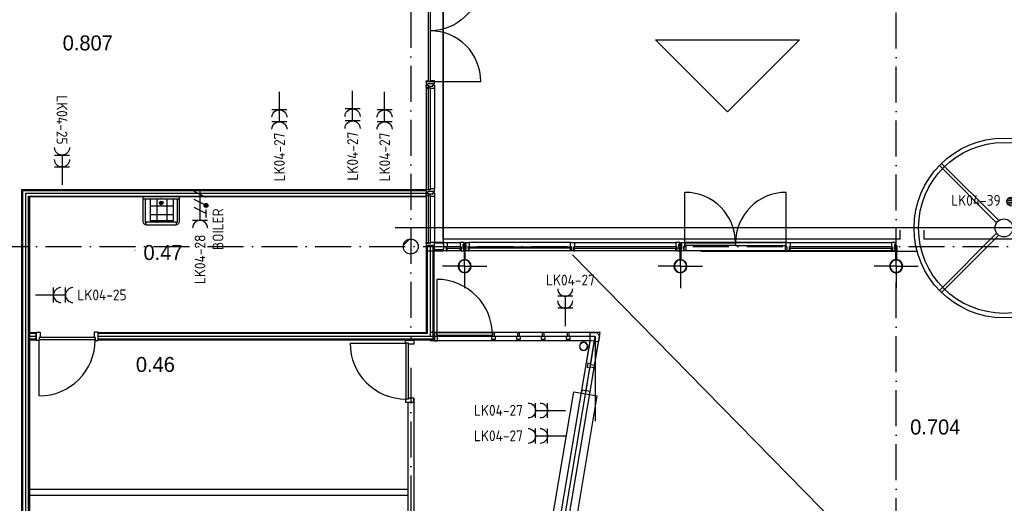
# Model space of a CAD drawing. Header units: millimetres. Extents: x -6587 to 112885, y 244 to 84344.
# Tile 19 of 47: x 27168 to 43599, y 53484 to 61554. Entities that reach past the tile are written whole.
import ezdxf
from ezdxf.enums import TextEntityAlignment as Align

# ---------------------------------------------------------------- set-up
doc = ezdxf.new("R2010")
doc.units = ezdxf.units.MM
doc.header["$LTSCALE"] = 100
doc.linetypes.add('DASHDOT', pattern=[9, 6, -1.5, 0, -1.5])
doc.layers.get('0').update_dxf_attribs({"linetype": 'CONTINUOUS'})
for name, color, linetype in [('AL$7----_STRAMIEN', 1, 'DASHDOT'), ('BOUW', 8, 'CONTINUOUS'), ('EB62203-_ATTRIB', 2, 'CONTINUOUS'), ('EB62204-_ATTRIB', 2, 'CONTINUOUS'), ('EB63103-_ATTRIB', 2, 'CONTINUOUS'), ('EL62203-_KRACHT-WCD230', 3, 'CONTINUOUS'), ('EL62204-_KRACHT-ASP230', 3, 'CONTINUOUS'), ('EL63103-_LICHT-WCD230V', 3, 'CONTINUOUS')]:
    doc.layers.add(name, color=color, linetype=linetype)
doc.styles.add('1_8', font='iso', dxfattribs={"width": 0.7, "height": 1.8})
doc.styles.add('BURO-025', font='BUROFONT.shx', dxfattribs={"height": 250})

# ---------------------------------------------------------------- blocks, each defined once
blk = doc.blocks.new('ES3W2A')
at = {"ltscale": 0.5}
for p, q in [((1.25, 2), (-1.25, 2)), ((0, 2), (0, -3)), ((1.25, 0), (-1.25, 0))]:
    blk.add_line(p, q, dxfattribs=at)
for centre in [(0, 3.25), (0, 1.25)]:
    blk.add_arc(centre, 1.25, 180, 0, dxfattribs=at)
at = {"ltscale": 0.5, "style": '1_8'}
for tag, flags, p in [('VERMOGEN', 9, (-2.5, 5)), ('GROEP', 8, (0, 5)), ('SCHAK', 8, (2.5, 5)), ('GELIJK', 9, (5, 5)), ('TAL', 8, (2.5, 5)), ('KAST', 9, (7, 5))]:
    blk.add_attdef(tag, text='', height=1.8, rotation=90, dxfattribs=dict(at, flags=flags)).set_placement(p, align=Align.MIDDLE_CENTER)
at = {"ltscale": 0.5, "style": '1_8', "width": 0.7, "flags": 8}
blk.add_attdef('DOEL', text='', height=1.8, rotation=90, dxfattribs=at).set_placement((-2.5, 5), align=Align.MIDDLE_LEFT)
at = {"ltscale": 0.5, "style": '1_8', "flags": 9}
blk.add_attdef('M_CODE', text='', height=1.8, dxfattribs=at).set_placement((0, 0), align=Align.MIDDLE_CENTER)
blk = doc.blocks.new('ES3X2')
for p, q in [((-0.45, 1.4), (-0.45, 2.6)), ((-0.15, 1.27), (-0.15, 2.73)), ((0.15, 1.27), (0.15, 2.73)), ((0.45, 1.4), (0.45, 2.6)), ((0, 1.25), (0, -3))]:
    blk.add_line(p, q)
at = {"color": 210}
for p, q in [((-0.6, 0.65), (-0.6, -0.15)), ((-0.6, 0.25), (0.6, -0.35)), ((-0.72, -0.71), (-0.72, -0.39)), ((-0.64, -0.75), (-0.64, -0.35)), ((-0.6, -0.55), (0.6, -1.15)), ((-0.6, -1.35), (0.6, -1.95)), ((-0.56, -0.75), (-0.56, -0.35)), ((-0.48, -0.71), (-0.48, -0.39))]:
    blk.add_line(p, q, dxfattribs=at)
blk.add_circle((0, 2), 0.75)
blk.add_circle((-0.6, -0.55), 0.2, dxfattribs=at)
at = {"style": '1_8'}
for tag, flags, p in [('VERMOGEN', 9, (-2.5, 4.5)), ('GROEP', 8, (0, 4.5)), ('SCHAK', 8, (2.5, 4.5)), ('KAST', 9, (7, 4.5)), ('DOEL', 8, (-2.5, 1))]:
    blk.add_attdef(tag, text='', height=1.8, rotation=90, dxfattribs=dict(at, flags=flags)).set_placement(p, align=Align.MIDDLE_LEFT)
at = {"style": '1_8', "flags": 8}
blk.add_attdef('TAL', text='', height=1.8, rotation=90, dxfattribs=at).set_placement((2.5, 4.5), align=Align.MIDDLE_CENTER)
at = {"style": '1_8', "flags": 9}
blk.add_attdef('M_CODE', text='', height=1.8, dxfattribs=at).set_placement((0, 0), align=Align.MIDDLE_CENTER)
blk = doc.blocks.new('ES2W2A')
at = {"color": 0, "ltscale": 0.5}
for p, q in [((-1.25, 2), (1.25, 2)), ((0, 2), (0, -3))]:
    blk.add_line(p, q, dxfattribs=at)
at = {"color": 1, "ltscale": 0.5}
for p, q in [((-1, 1.5), (-1, 0.17)), ((-1, 0.83), (1, -0.17)), ((-1.2, -0.77), (-1.2, -0.23)), ((-1.07, -0.83), (-1.07, -0.17)), ((-1, -0.5), (1, -1.5)), ((-0.93, -0.83), (-0.93, -0.17)), ((-0.8, -0.77), (-0.8, -0.23)), ((-1, -1.83), (1, -2.83))]:
    blk.add_line(p, q, dxfattribs=at)
blk.add_circle((-1, -0.5), 0.333, dxfattribs=at)
at = {"color": 0, "ltscale": 0.5}
blk.add_arc((0, 3.25), 1.25, 180, 0, dxfattribs=at)
at = {"ltscale": 0.5, "style": '1_8'}
for tag, flags, p in [('VERMOGEN', 9, (-2.5, 5)), ('GROEP', 8, (0, 5)), ('SCHAK', 8, (2.5, 5)), ('GELIJK', 9, (5, 5)), ('TAL', 8, (2.5, 5)), ('KAST', 9, (7, 5))]:
    blk.add_attdef(tag, text='', height=1.8, rotation=90, dxfattribs=dict(at, flags=flags)).set_placement(p, align=Align.MIDDLE_CENTER)
at = {"ltscale": 0.5, "style": '1_8', "width": 0.7, "flags": 8}
blk.add_attdef('DOEL', text='', height=1.8, rotation=90, dxfattribs=at).set_placement((-2.5, 5), align=Align.MIDDLE_LEFT)
at = {"ltscale": 0.5, "style": '1_8', "flags": 9}
blk.add_attdef('M_CODE', text='', height=1.8, dxfattribs=at).set_placement((0, 0), align=Align.MIDDLE_CENTER)
blk = doc.blocks.new('RCHTBUIS80X40X3')
at = {"color": 0, "linetype": 'Continuous'}
for points in [[(20, 35.2, 0.4142136), (15.2, 40), (-15.2, 40, 0.4142136), (-20, 35.2), (-20, -35.2, 0.4142136), (-15.2, -40), (15.2, -40, 0.4142136), (20, -35.2)], [(16.8, 35.2, 0.4142136), (15.2, 36.8), (-15.2, 36.8, 0.4142136), (-16.8, 35.2), (-16.8, -35.2, 0.4142136), (-15.2, -36.8), (15.2, -36.8, 0.4142136), (16.8, -35.2)]]:
    blk.add_lwpolyline(points, format="xyb", close=True, dxfattribs=at)

msp = doc.modelspace()

# ---------------------------------------------------------------- hatches: boundary and pattern name
at = {"layer": 'BOUW'}
h = msp.add_hatch(dxfattribs=at)
h.set_pattern_fill('VUIL', color=256, scale=10, style=0)
h.set_pattern_definition([(45, (-754.45, -3406.39), (-176.7767, 176.7767), [])])
edge = h.paths.add_edge_path()
edge.add_arc((33693, 57769), 125, 0, 360)

# ---------------------------------------------------------------- linework, layer by layer
at = {"layer": 'AL$7----_STRAMIEN', "color": 1}
for p, q in [((33693, 63482), (33693, 56204)), ((4198, 57769), (93993, 57769)), ((33693, 55747), (33693, 6034))]:
    msp.add_line(p, q, dxfattribs=at)
msp.add_lwpolyline([(41793, 36769), (41793, 77760)], dxfattribs=at)
msp.add_lwpolyline([(41793, 36769), (41793, 77760)], dxfattribs=at)
at = {"layer": 'BOUW'}
for p, q in [((34233, 57890), (34233, 75709)), ((34233, 69460), (34233, 57839)), ((33953, 60460), (33959, 60460)), ((33953, 60421), (33953, 60460)), ((34020, 60421), (33953, 60421)), ((33953, 60416), (33953, 60404)), ((33958, 60416), (33953, 60416)), ((33953, 60404), (33953, 58734)), ((33953, 60404), (33990, 60404)), ((33958, 60421), (33958, 60416)), ((33990, 60421), (33958, 60421)), ((33959, 60460), (33973, 60460)), ((33973, 60460), (33983, 60460)), ((33973, 60460), (33973, 60460)), ((33983, 60460), (33983, 60446)), ((33983, 60446), (34063, 60446)), ((33990, 60404), (33990, 60421)), ((33992, 58719), (33992, 60419)), ((33992, 60419), (34018, 60419)), ((34018, 60419), (34018, 58719)), ((34020, 60404), (34020, 60421)), ((34073, 60404), (34020, 60404)), ((34063, 60460), (34072, 60460)), ((34063, 60446), (34063, 60460)), ((34072, 60460), (34086, 60460)), ((34072, 60460), (34072, 60460)), ((34081, 60404), (34073, 60404)), ((34085, 60404), (34081, 60404)), ((34092, 60404), (34085, 60404)), ((34086, 60460), (34092, 60460)), ((34092, 60460), (34092, 60441)), ((34092, 60441), (34092, 60404)), ((34092, 60404), (34092, 58734)), ((43506, 58201), (42550, 59157)), ((43471, 58166), (42515, 59122)), ((38269, 57828), (38269, 58673)), ((39959, 57828), (39959, 58673)), ((29344, 58557), (29344, 58206)), ((29454, 58556), (29454, 58167)), ((29540, 58496), (29521, 58496)), ((29530, 58589), (29530, 58604)), ((29530, 58504), (29530, 58488)), ((29623, 58552), (29623, 58170)), ((29732, 58206), (29732, 58556)), ((33953, 58604), (33953, 57834)), ((33992, 57819), (33992, 58619)), ((34018, 58619), (34018, 57819)), ((34092, 58604), (34092, 57834)), ((29344, 58447), (29732, 58447)), ((29275, 58171), (29280, 58171)), ((29344, 58304), (29732, 58304)), ((29344, 58206), (29732, 58206)), ((29780, 58171), (29785, 58171)), ((29780, 58136), (29785, 58136)), ((33431, 58087), (48931, 58087)), ((41863, 57890), (41863, 58040)), ((42263, 57890), (42263, 58040)), ((34092, 57839), (34233, 57839)), ((34092, 57824), (34092, 57839)), ((41863, 57890), (34233, 57890)), ((34233, 57839), (34233, 57824)), ((38202, 57838), (38269, 57838)), ((38202, 57809), (38202, 57838)), ((39959, 57838), (38269, 57838)), ((38269, 57838), (38269, 57766)), ((39959, 57838), (40026, 57838)), ((39959, 57766), (39959, 57838)), ((40026, 57838), (41717, 57838)), ((40026, 57838), (40026, 57766)), ((41717, 57838), (41717, 57766)), ((41784, 57838), (41717, 57838)), ((41784, 57809), (41784, 57838)), ((44923, 57890), (42263, 57890)), ((43471, 57992), (42515, 57036)), ((43506, 57957), (42550, 57001)), ((29090, 57706), (29095, 57706)), ((34092, 57778), (33953, 57778)), ((33953, 57778), (33953, 57699)), ((33953, 57699), (34092, 57699)), ((34018, 57819), (33992, 57819)), ((34233, 57824), (34092, 57824)), ((34092, 57699), (34092, 57778)), ((34092, 57714), (34092, 57699)), ((34233, 57714), (34092, 57714)), ((34092, 57699), (34233, 57699)), ((34233, 57699), (34233, 57714)), ((38173, 57775), (38173, 57705)), ((38176, 57775), (38176, 57705)), ((38208, 57780), (38178, 57780)), ((38208, 57777), (38178, 57777)), ((38178, 57703), (38208, 57703)), ((38178, 57700), (38208, 57700)), ((38188, 57700), (38198, 57700)), ((38188, 57549), (38188, 57700)), ((38193, 57440), (38193, 57807)), ((38198, 57700), (38198, 57549)), ((38216, 57809), (38202, 57809)), ((38202, 57729), (38216, 57729)), ((38202, 57699), (38202, 57729)), ((38252, 57699), (38202, 57699)), ((38210, 57705), (38210, 57775)), ((38213, 57705), (38213, 57775)), ((38216, 57729), (38216, 57809)), ((38252, 57766), (38252, 57699)), ((38269, 57766), (38252, 57766)), ((38252, 57766), (38269, 57766)), ((38252, 57699), (38252, 57766)), ((38286, 57699), (38252, 57699)), ((38269, 57828), (39114, 57828)), ((38269, 57788), (38269, 57828)), ((39114, 57788), (38269, 57788)), ((38269, 57766), (38269, 57788)), ((38269, 57788), (38286, 57788)), ((39959, 57699), (38269, 57699)), ((38286, 57788), (38286, 57699)), ((38534, 57690), (42138, 57690)), ((39114, 57828), (39114, 57788)), ((39959, 57828), (39114, 57828)), ((39114, 57828), (39114, 57788)), ((39114, 57788), (39959, 57788)), ((39942, 57788), (39942, 57699)), ((39959, 57788), (39942, 57788)), ((39942, 57699), (39976, 57699)), ((39959, 57788), (39959, 57828)), ((39959, 57766), (39959, 57788)), ((39976, 57766), (39959, 57766)), ((39976, 57766), (39959, 57766)), ((39976, 57699), (39976, 57766)), ((39976, 57699), (39976, 57766)), ((40009, 57699), (39976, 57699)), ((40009, 57766), (40009, 57699)), ((40026, 57766), (40009, 57766)), ((40009, 57766), (40009, 57737)), ((40026, 57766), (40009, 57766)), ((40026, 57737), (40009, 57737)), ((40009, 57737), (40009, 57699)), ((40009, 57737), (40026, 57737)), ((40009, 57699), (40026, 57699)), ((41730, 57762), (40013, 57762)), ((40013, 57762), (40026, 57762)), ((40013, 57741), (40013, 57762)), ((40013, 57762), (40013, 57741)), ((40013, 57741), (41730, 57741)), ((40026, 57741), (40013, 57741)), ((40026, 57762), (40026, 57766)), ((40026, 57737), (40026, 57741)), ((40026, 57699), (40026, 57737)), ((41717, 57699), (40026, 57699)), ((41717, 57766), (41734, 57766)), ((41717, 57766), (41734, 57766)), ((41717, 57762), (41717, 57766)), ((41730, 57762), (41717, 57762)), ((41717, 57741), (41730, 57741)), ((41717, 57737), (41717, 57741)), ((41734, 57737), (41717, 57737)), ((41717, 57737), (41734, 57737)), ((41717, 57699), (41717, 57737)), ((41734, 57699), (41717, 57699)), ((41730, 57741), (41730, 57762)), ((41730, 57741), (41730, 57762)), ((41734, 57766), (41734, 57699)), ((41734, 57766), (41734, 57737)), ((41734, 57737), (41734, 57699)), ((41734, 57699), (41784, 57699)), ((41770, 57809), (41784, 57809)), ((41770, 57729), (41770, 57809)), ((41784, 57729), (41770, 57729)), ((41773, 57775), (41773, 57705)), ((41776, 57775), (41776, 57705)), ((41808, 57780), (41778, 57780)), ((41808, 57777), (41778, 57777)), ((41778, 57703), (41808, 57703)), ((41778, 57700), (41808, 57700)), ((41784, 57699), (41784, 57729)), ((41788, 57700), (41798, 57700)), ((41788, 57549), (41788, 57700)), ((41793, 57440), (41793, 57807)), ((41798, 57700), (41798, 57549)), ((41810, 57705), (41810, 57775)), ((41813, 57705), (41813, 57775)), ((48997, 44781), (36393, 57629)), ((38198, 57549), (38188, 57549)), ((41798, 57549), (41788, 57549)), ((38193, 57440), (37825, 57440)), ((38193, 57440), (38193, 57072)), ((38193, 57440), (38561, 57440)), ((41793, 57440), (41425, 57440)), ((41793, 57440), (41793, 57072)), ((41793, 57440), (42161, 57440)), ((34127, 57221), (34127, 56291)), ((34127, 56291), (35057, 56291)), ((35474, 56336), (35092, 56336)), ((35457, 56269), (35109, 56269)), ((35457, 56197), (35109, 56197)), ((35889, 56336), (35507, 56336)), ((35872, 56269), (35524, 56269)), ((35872, 56197), (35524, 56197)), ((36305, 56336), (35922, 56336)), ((36288, 56269), (35939, 56269)), ((36288, 56197), (35939, 56197)), ((36688, 56336), (36338, 56336)), ((36688, 56269), (36355, 56269)), ((36718, 56197), (36355, 56197)), ((36626, 55825), (36691, 56211)), ((36688, 56336), (36792, 56336)), ((36688, 56197), (36688, 56336)), ((36715, 56197), (36688, 56197)), ((36828, 56178), (36715, 56197)), ((36792, 56336), (36843, 56280)), ((36843, 56280), (36828, 56178)), ((36697, 55813), (36762, 56189)), ((36760, 55785), (36828, 56178)), ((36550, 55373), (36615, 55759)), ((36619, 55361), (36684, 55747)), ((36687, 55350), (36754, 55753)), ((36550, 55373), (36541, 55324)), ((36687, 55350), (36550, 55373)), ((33743, 55237), (33743, 52645)), ((35671, 50942), (36413, 55345)), ((36066, 50876), (36807, 55279)), ((36413, 55345), (36807, 55279)), ((36541, 55324), (36678, 55300)), ((36678, 55300), (36687, 55350)), ((33643, 55172), (33643, 52716)), ((27325, 53719), (33643, 53719)), ((27325, 53619), (33643, 53619))]:
    msp.add_line(p, q, dxfattribs=at)
for points in [[(34018, 60519), (33992, 60519), (33992, 62219), (34018, 62219)], [(33953, 60517), (33953, 60478), (33959, 60478), (33973, 60478), (33973, 60478), (33983, 60478), (33983, 60492), (34063, 60492), (34063, 60478), (34072, 60478), (34072, 60478), (34086, 60478), (34092, 60478), (34092, 60497), (34092, 60534), (34085, 60534), (34081, 60534), (34073, 60534), (34020, 60534), (34020, 60517)], [(33990, 60517), (33958, 60517), (33958, 60522), (33953, 60522), (33953, 60534), (33990, 60534)], [(27205, 51669), (27205, 58721), (33953, 58721), (33953, 58596), (27330, 58596), (27330, 51669)], [(33953, 58717), (33953, 58678), (33959, 58678), (33973, 58678), (33973, 58678), (33983, 58678), (33983, 58692), (34063, 58692), (34063, 58678), (34072, 58678), (34072, 58678), (34086, 58678), (34092, 58678), (34092, 58697), (34092, 58734), (34085, 58734), (34081, 58734), (34073, 58734), (34020, 58734), (34020, 58717)], [(33953, 58621), (33953, 58660), (33959, 58660), (33973, 58660), (33973, 58660), (33983, 58660), (33983, 58646), (34063, 58646), (34063, 58660), (34072, 58660), (34072, 58660), (34086, 58660), (34092, 58660), (34092, 58641), (34092, 58604), (34085, 58604), (34081, 58604), (34073, 58604), (34020, 58604), (34020, 58621)], [(29280, 58126), (29280, 58181), (29780, 58181), (29780, 58126)], [(34300, 57766), (34283, 57766), (34283, 57699), (34233, 57699), (34233, 57729), (34247, 57729), (34247, 57809), (34233, 57809), (34233, 57838), (34300, 57838)], [(34517, 57766), (34534, 57766), (34534, 57699), (34584, 57699), (34584, 57729), (34570, 57729), (34570, 57809), (34584, 57809), (34584, 57838), (34517, 57838)], [(34669, 57766), (34652, 57766), (34652, 57699), (34602, 57699), (34602, 57729), (34616, 57729), (34616, 57809), (34602, 57809), (34602, 57838), (34669, 57838)], [(36426, 57838), (36426, 57766), (36409, 57766), (36409, 57699), (36376, 57699), (36376, 57766), (36359, 57766), (36359, 57838)], [(38117, 57766), (38134, 57766), (38134, 57699), (38184, 57699), (38184, 57729), (38170, 57729), (38170, 57809), (38184, 57809), (38184, 57838), (38117, 57838)], [(34079, 57770), (34079, 56207), (28477, 56207), (28477, 56332), (33954, 56332), (33954, 57770)], [(34079, 57770), (34079, 56207), (28477, 56207), (28477, 56332), (33954, 56332), (33954, 57770)], [(33953, 57817), (33953, 57778), (33959, 57778), (33973, 57778), (33973, 57778), (33983, 57778), (33983, 57792), (34063, 57792), (34063, 57778), (34072, 57778), (34072, 57778), (34086, 57778), (34092, 57778), (34092, 57797), (34092, 57834), (34085, 57834), (34081, 57834), (34073, 57834), (34020, 57834), (34020, 57817)], [(33990, 57817), (33958, 57817), (33958, 57822), (33953, 57822), (33953, 57834), (33990, 57834)], [(34300, 57737), (34300, 57741), (34287, 57741), (34287, 57762), (34300, 57762), (34300, 57766), (34283, 57766), (34283, 57737)], [(34283, 57737), (34283, 57699), (34300, 57699), (34300, 57737)], [(34287, 57762), (34287, 57741), (34530, 57741), (34530, 57762)], [(34517, 57737), (34517, 57741), (34530, 57741), (34530, 57762), (34517, 57762), (34517, 57766), (34534, 57766), (34534, 57737)], [(34534, 57737), (34534, 57699), (34517, 57699), (34517, 57737)], [(34598, 57700), (34598, 57549), (34588, 57549), (34588, 57700)], [(34669, 57737), (34669, 57741), (34656, 57741), (34656, 57762), (34669, 57762), (34669, 57766), (34652, 57766), (34652, 57737)], [(34652, 57737), (34652, 57699), (34669, 57699), (34669, 57737)], [(36372, 57762), (36372, 57741), (34656, 57741), (34656, 57762)], [(36359, 57737), (36359, 57741), (36372, 57741), (36372, 57762), (36359, 57762), (36359, 57766), (36376, 57766), (36376, 57737)], [(36376, 57737), (36376, 57699), (36359, 57699), (36359, 57737)], [(36426, 57737), (36426, 57741), (36413, 57741), (36413, 57762), (36426, 57762), (36426, 57766), (36409, 57766), (36409, 57737)], [(36409, 57737), (36409, 57699), (36426, 57699), (36426, 57737)], [(36413, 57762), (36413, 57741), (38130, 57741), (38130, 57762)], [(38117, 57737), (38117, 57741), (38130, 57741), (38130, 57762), (38117, 57762), (38117, 57766), (38134, 57766), (38134, 57737)], [(38134, 57737), (38134, 57699), (38117, 57699), (38117, 57737)], [(27443, 56207), (27330, 56207), (27330, 56332), (27443, 56332)], [(35042, 56222), (35109, 56222), (35109, 56269), (35092, 56269), (35092, 56336), (35059, 56336), (35059, 56269), (35042, 56269)], [(35457, 56222), (35524, 56222), (35524, 56269), (35507, 56269), (35507, 56336), (35474, 56336), (35474, 56269), (35457, 56269)], [(35872, 56222), (35939, 56222), (35939, 56269), (35922, 56269), (35922, 56336), (35889, 56336), (35889, 56269), (35872, 56269)], [(36288, 56222), (36355, 56222), (36355, 56269), (36338, 56269), (36338, 56336), (36305, 56336), (36305, 56269), (36288, 56269)], [(36650, 55821), (36639, 55755), (36686, 55747), (36688, 55764), (36754, 55753), (36760, 55785), (36694, 55796), (36697, 55813)]]:
    msp.add_lwpolyline(points, close=True, dxfattribs=at)
for points in [[(34018, 62214), (34863, 62214, -0.414214), (34018, 61369, -0.414214)], [(34018, 60524), (34863, 60524, 0.414214), (34018, 61369, 0.414214)], [(29785, 58136, 0.414214), (29835, 58186), (29835, 58586, 0.414214), (29825, 58596), (29235, 58596, 0.414214), (29225, 58586), (29225, 58186, 0.414214), (29275, 58136)], [(29835, 58571, -0.414214), (29825, 58561), (29235, 58561, -0.414214), (29225, 58571)], [(29270, 58561, 0.414214), (29260, 58551), (29260, 58186, 0.414214), (29275, 58171)], [(29785, 58171, 0.414214), (29800, 58186), (29800, 58551, 0.414214), (29790, 58561)]]:
    msp.add_lwpolyline(points, format="xyb", dxfattribs=at)
for points in [[(40180, 61216), (38980, 60016), (37780, 61216), (40180, 61216)], [(27220, 51669), (27220, 58706), (33953, 58706)], [(27268, 51669), (27268, 58659), (27463, 58659), (33953, 58659)], [(27315, 51669), (27315, 58611), (33953, 58611)], [(34300, 57838), (34517, 57838)], [(36359, 57838), (34669, 57838)], [(36426, 57838), (38117, 57838)], [(34017, 57770), (34017, 56269), (28477, 56269)], [(34064, 57770), (34064, 56222), (28477, 56222)], [(33969, 57770), (33969, 56317), (28477, 56317)], [(34064, 57770), (34064, 56222), (28477, 56222)], [(33969, 57770), (33969, 56317), (28477, 56317)], [(34077, 57770), (34077, 56209), (28477, 56209)], [(33957, 57770), (33957, 56329), (28477, 56329)], [(34517, 57699), (34300, 57699)], [(34593, 57440), (34593, 57807)], [(36359, 57699), (34669, 57699)], [(38117, 57699), (36426, 57699)], [(34593, 57440), (34225, 57440)], [(34593, 57440), (34961, 57440)], [(34593, 57440), (34593, 57072)], [(27443, 56317), (27330, 56317)], [(27443, 56269), (27330, 56269)], [(27443, 56222), (27330, 56222)], [(27443, 56200), (27443, 56339), (27510, 56339), (27510, 56251), (27493, 56251), (27493, 56200), (27443, 56200)], [(28427, 56251), (27493, 56251)], [(27493, 55277), (27493, 56211)], [(28427, 56211), (27493, 56211)], [(28477, 56200), (28477, 56339), (28410, 56339), (28410, 56251), (28427, 56251), (28427, 56200), (28477, 56200)], [(33604, 56207), (33743, 56207), (33743, 56140), (33655, 56140), (33655, 56157), (33604, 56157), (33604, 56207)], [(33799, 49915), (35771, 49915), (36853, 56336), (34017, 56336)], [(33799, 49984), (35712, 49984), (36770, 56266), (34017, 56266)], [(33799, 50054), (35654, 50054), (36688, 56197), (34017, 56197)], [(34127, 56291), (34127, 56336), (34092, 56336), (34092, 56291), (34092, 56291), (34092, 56197), (34142, 56197), (34142, 56291)], [(34127, 56336), (35057, 56336)], [(34127, 56291), (35042, 56291)], [(34192, 56291), (34207, 56291)], [(36770, 56266), (36770, 54856)], [(32681, 56157), (33615, 56157)], [(33615, 55223), (33615, 56157)], [(33655, 55223), (33655, 56157)], [(33604, 55173), (33743, 55173), (33743, 55240), (33655, 55240), (33655, 55223), (33604, 55223), (33604, 55173)]]:
    msp.add_lwpolyline(points, dxfattribs=at)
for points in [[(34593, 57549, 1), (34593, 57330, 1)], [(36647, 56102, 1), (36507, 56102, 1)], [(36642, 56102, 1), (36512, 56102, 1)]]:
    msp.add_lwpolyline(points, format="xyb", close=True, dxfattribs=at)
for centre, radius in [((43593, 58079), 1500), ((43593, 58079), 1425), ((29530, 58496), 30), ((29530, 58496), 20), ((43593, 58079), 150), ((33693, 57769), 125)]:
    msp.add_circle(centre, radius, dxfattribs=at)
for centre, radius, start, end in [((38269, 57828), 845, 0, 90), ((39959, 57828), 845, 90, 180), ((38178, 57775), 4.8, 90, 180), ((38178, 57705), 4.8, 180, 270), ((38178, 57775), 1.6, 90, 180), ((38178, 57705), 1.6, 180, 270), ((38208, 57775), 4.8, 0, 90), ((38208, 57775), 1.6, 0, 90), ((38208, 57705), 4.8, 270, 0), ((38208, 57705), 1.6, 270, 0), ((41778, 57775), 4.8, 90, 180), ((41778, 57705), 4.8, 180, 270), ((41778, 57775), 1.6, 90, 180), ((41778, 57705), 1.6, 180, 270), ((41808, 57775), 4.8, 0, 90), ((41808, 57775), 1.6, 0, 90), ((41808, 57705), 4.8, 270, 0), ((41808, 57705), 1.6, 270, 0), ((34593, 57440), 102, 90, 270), ((34593, 57440), 102, 270, 90), ((38193, 57440), 110, 90, 270), ((38193, 57440), 102, 90, 270), ((38193, 57440), 110, 270, 90), ((38193, 57440), 102, 270, 90), ((41793, 57440), 110, 90, 270), ((41793, 57440), 102, 90, 270), ((41793, 57440), 110, 270, 90), ((41793, 57440), 102, 270, 90), ((34127, 56291), 930, 0, 90), ((27493, 56211), 934, 270, 0), ((33615, 56157), 934, 180, 270)]:
    msp.add_arc(centre, radius, start, end, dxfattribs=at)

# ---------------------------------------------------------------- block references
at = {"layer": 'BOUW', "rotation": 180}
msp.add_blockref('RCHTBUIS80X40X3', (34593, 57740), dxfattribs=at)
at = {"layer": 'EL62203-_KRACHT-WCD230'}
ref = msp.add_blockref('ES3W2A', (31501, 60051), dxfattribs=dict(at, xscale=-100, yscale=100, zscale=100, rotation=180))
ref.add_attrib('GROEP', 'LK04-27', dxfattribs={"layer": 'EB62203-_ATTRIB', "color": 1, "height": 180, "rotation": 90, "style": '1_8', "flags": 8}).set_placement((31503, 58855), align=Align.MIDDLE_LEFT)
ref = msp.add_blockref('ES3W2A', (32722, 60066), dxfattribs=dict(at, xscale=-100, yscale=100, zscale=100, rotation=180))
ref.add_attrib('GROEP', 'LK04-27', dxfattribs={"layer": 'EB62203-_ATTRIB', "color": 1, "height": 180, "rotation": 90, "style": '1_8', "flags": 8}).set_placement((32723, 58870), align=Align.MIDDLE_LEFT)
ref = msp.add_blockref('ES3W2A', (33258, 60051), dxfattribs=dict(at, xscale=-100, yscale=100, zscale=100, rotation=180))
ref.add_attrib('GROEP', 'LK04-27', dxfattribs={"layer": 'EB62203-_ATTRIB', "color": 1, "height": 180, "rotation": 90, "style": '1_8', "flags": 8}).set_placement((33260, 58855), align=Align.MIDDLE_LEFT)
ref = msp.add_blockref('ES3W2A', (27874, 59096), dxfattribs=dict(at, xscale=-100, yscale=100, zscale=100))
ref.add_attrib('GROEP', 'LK04-25', dxfattribs={"layer": 'EB62203-_ATTRIB', "color": 1, "height": 180, "rotation": 270, "style": '1_8', "flags": 8}).set_placement((27873, 60291), align=Align.MIDDLE_LEFT)
ref = msp.add_blockref('ES3W2A', (36271, 56739, 1050), dxfattribs=dict(at, xscale=100, yscale=100, zscale=100))
ref.add_attrib('GROEP', 'LK04-27', dxfattribs={"layer": 'EB62203-_ATTRIB', "color": 1, "height": 180, "style": '1_8', "flags": 8}).set_placement((35951, 57210, 1050), align=Align.MIDDLE_LEFT)
ref = msp.add_blockref('ES3W2A', (27732, 56959, 1050), dxfattribs=dict(at, xscale=100, yscale=100, zscale=100, rotation=270))
ref.add_attrib('GROEP', 'LK04-25', dxfattribs={"layer": 'EB62203-_ATTRIB', "color": 1, "height": 180, "style": '1_8', "flags": 8}).set_placement((28131, 56962, 1050), align=Align.MIDDLE_LEFT)
ref = msp.add_blockref('ES3W2A', (35976, 55033, 1050), dxfattribs=dict(at, xscale=-100, yscale=100, zscale=100, rotation=90))
ref.add_attrib('GROEP', 'LK04-27', dxfattribs={"layer": 'EB62203-_ATTRIB', "color": 1, "height": 180, "style": '1_8', "flags": 8}).set_placement((34749, 55036, 1050), align=Align.MIDDLE_LEFT)
ref = msp.add_blockref('ES3W2A', (35976, 54608, 1050), dxfattribs=dict(at, xscale=-100, yscale=100, zscale=100, rotation=90))
ref.add_attrib('GROEP', 'LK04-27', dxfattribs={"layer": 'EB62203-_ATTRIB', "color": 1, "height": 180, "style": '1_8', "flags": 8}).set_placement((34749, 54611, 1050), align=Align.MIDDLE_LEFT)
at = {"layer": 'EL62204-_KRACHT-ASP230'}
ref = msp.add_blockref('ES3X2', (43913, 58520, 1050), dxfattribs=dict(at, xscale=100, yscale=100, zscale=100, rotation=89.99999999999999))
ref.add_attrib('GROEP', 'LK04-39', dxfattribs={"layer": 'EB62204-_ATTRIB', "color": 1, "height": 180, "style": '1_8', "flags": 8}).set_placement((43538, 58539, 1050), align=Align.MIDDLE_RIGHT)
at = {"layer": 'EL63103-_LICHT-WCD230V'}
ref = msp.add_blockref('ES2W2A', (30177, 58405), dxfattribs=dict(at, xscale=100, yscale=100, zscale=100, rotation=180))
ref.add_attrib('DOEL', 'BOILER', dxfattribs={"layer": 'EB63103-_ATTRIB', "color": 1, "height": 180, "rotation": 90, "style": '1_8', "flags": 8}).set_placement((30477, 58405), align=Align.MIDDLE_RIGHT)
ref.add_attrib('GROEP', 'LK04-28', dxfattribs={"layer": 'EB63103-_ATTRIB', "color": 1, "height": 180, "rotation": 90, "style": '1_8', "flags": 8}).set_placement((30177, 57555), align=Align.MIDDLE_CENTER)

# ---------------------------------------------------------------- texts
at = {"layer": 'BOUW', "style": 'BURO-025'}
for s, p in [('0.807', (27885, 61041)), ('0.47', (29234, 57544)), ('0.46', (29107, 55676)), ('0.704', (42028, 54633))]:
    msp.add_text(s, height=250, dxfattribs=at).set_placement(p)

doc.saveas('drawing.dxf')
